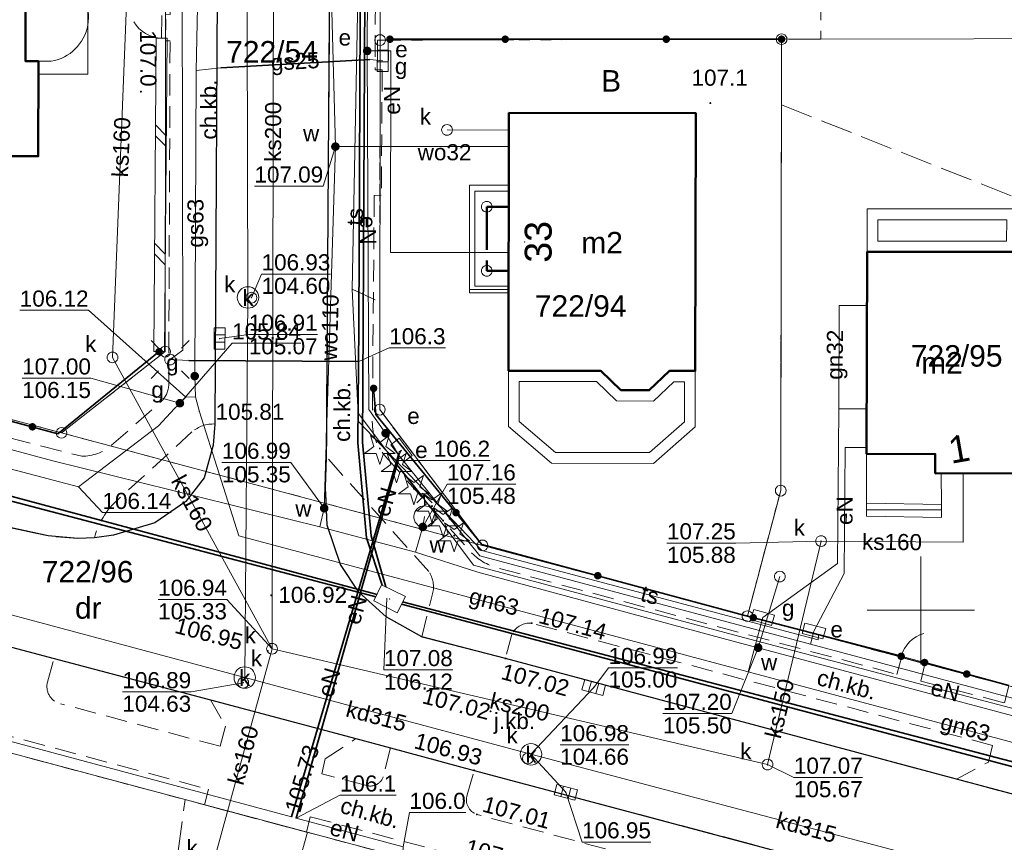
# Model space of a CAD drawing. Extents: x 6447898 to 6448503, y 5806748 to 5807122.
# Tile 43 of 50: x 6448358 to 6448404, y 5806939 to 5806977. Entities that reach past the tile are written whole.
import ezdxf
from ezdxf.enums import TextEntityAlignment as Align

# ---------------------------------------------------------------- set-up
doc = ezdxf.new("R2010")
doc.units = 0
doc.header["$PDSIZE"] = 0.75
for name, pattern in [('PRZER1-1', [2, 1, -1]), ('PRZER2-1', [3, 2, -1]), ('PRZER3-1', [4, 3, -1]), ('PRZER4-1', [5, 4, -1])]:
    doc.linetypes.add(name, pattern=pattern)
doc.layers.get('0').update_dxf_attribs({"linetype": 'CONTINUOUS', "lineweight": 13})
for name, color, linetype, lineweight in [('GEPADR', 7, 'CONTINUOUS', 18), ('GEPADR_O', 7, 'CONTINUOUS', 18), ('GEPIPP', 7, 'CONTINUOUS', 18), ('GEPPGD', 7, 'CONTINUOUS', 18), ('GESBTO', 7, 'CONTINUOUS', 18), ('GESBZN', 7, 'PRZER4-1', 50), ('GESBZO', 1, 'CONTINUOUS', 50), ('GESBZO_O', 1, 'CONTINUOUS', 50), ('GESDZI', 7, 'CONTINUOUS', 18), ('GESDZI_O', 7, 'CONTINUOUS', 18), ('GESKKL', 3, 'PRZER3-1', 18), ('GESSCH', 7, 'CONTINUOUS', 18), ('GESUZY', 3, 'PRZER1-1', 18), ('GESUZY_O', 3, 'PRZER1-1', 18), ('GSLDSO', 7, 'CONTINUOUS', 18), ('GSLINN', 7, 'CONTINUOUS', 18), ('GSLKFU', 7, 'CONTINUOUS', 18), ('GSLKOG', 7, 'CONTINUOUS', 35), ('GSLKRW', 7, 'CONTINUOUS', 25), ('GSPRDI', 7, 'CONTINUOUS', 18), ('GSPWPN', 42, 'CONTINUOUS', 13), ('GSPWPN_O', 42, 'CONTINUOUS', 13), ('GSPWPS', 7, 'CONTINUOUS', 13), ('GSPWPS_O', 7, 'CONTINUOUS', 13), ('GSSKOA', 7, 'PRZER3-1', 18), ('GSSKOA_O', 7, 'PRZER3-1', 18), ('GSSKOD', 7, 'PRZER2-1', 18), ('GSSKOD_O', 7, 'PRZER2-1', 18), ('GULEPR', 240, 'CONTINUOUS', 18), ('GULEPR_O', 240, 'CONTINUOUS', 18), ('GULGPR', 2, 'CONTINUOUS', 18), ('GULGPR_O', 2, 'CONTINUOUS', 18), ('GULKPR', 32, 'CONTINUOUS', 18), ('GULKPR_O', 32, 'CONTINUOUS', 18), ('GULLOB', 7, 'CONTINUOUS', 35), ('GULTPR', 30, 'CONTINUOUS', 18), ('GULTPR_O', 30, 'CONTINUOUS', 18), ('GULWPR', 5, 'CONTINUOUS', 18), ('GULWPR_O', 5, 'CONTINUOUS', 18), ('GUPELA', 7, 'CONTINUOUS', 18), ('GUPESE', 240, 'CONTINUOUS', 18), ('GUPESE_O', 240, 'CONTINUOUS', 18), ('GUPEUT', 240, 'CONTINUOUS', 18), ('GUPEUT_O', 240, 'CONTINUOUS', 18), ('GUPGSG', 2, 'CONTINUOUS', 18), ('GUPGSG_O', 2, 'CONTINUOUS', 18), ('GUPGZA', 2, 'CONTINUOUS', 18), ('GUPGZA_O', 2, 'CONTINUOUS', 18), ('GUPIKP', 7, 'CONTINUOUS', 18), ('GUPIWZ', 7, 'CONTINUOUS', 18), ('GUPIWZ_O', 7, 'CONTINUOUS', 18), ('GUPKKS', 32, 'CONTINUOUS', 18), ('GUPKSD', 32, 'CONTINUOUS', 18), ('GUPKSD_O', 32, 'CONTINUOUS', 18), ('GUPPRZ', 7, 'CONTINUOUS', 18), ('GUPPRZ_O', 7, 'CONTINUOUS', 18), ('GUPWDT', 5, 'CONTINUOUS', 18), ('GUPWZA', 5, 'CONTINUOUS', 18), ('GUPWZA_O', 5, 'CONTINUOUS', 18), ('GUSIKP', 7, 'CONTINUOUS', 18), ('GUSKSD', 32, 'CONTINUOUS', 18), ('GUSKSD_O', 32, 'CONTINUOUS', 18)]:
    doc.layers.add(name, color=color, linetype=linetype, lineweight=lineweight)
doc.styles.add('GEO-INFO', font='arial.ttf')

# ---------------------------------------------------------------- blocks, each defined once
blk = doc.blocks.new('SUUS05')
at = {"color": 0}
blk.add_lwpolyline([(0.5, -0.25), (-0.5, -0.25), (-0.5, 0.25), (0.5, 0.25)], close=True, dxfattribs=at)
for points in [[(-0.175, -0.25), (-0.175, 0.25)], [(0.175, -0.25), (0.175, 0.25)]]:
    blk.add_lwpolyline(points, dxfattribs=at)
blk = doc.blocks.new('OKRAG_PELNY')
at = {"color": 0}
blk.add_lwpolyline([(0, 0.5), (0.12941, 0.482963), (0.25, 0.433013), (0.353553, 0.353553), (0.433013, 0.25), (0.482963, 0.12941), (0.5, 0), (0.482963, -0.12941), (0.433013, -0.25), (0.353553, -0.353553), (0.25, -0.433013), (0.12941, -0.482963), (0, -0.5), (-0.12941, -0.482963), (-0.25, -0.433013), (-0.353553, -0.353553), (-0.433013, -0.25), (-0.482963, -0.12941), (-0.5, 0), (-0.482963, 0.12941), (-0.433013, 0.25), (-0.353553, 0.353553), (-0.25, 0.433013), (-0.12941, 0.482963)], close=True, dxfattribs=at)
blk = doc.blocks.new('POINT')
at = {"color": 0}
blk.add_point((0, 0), dxfattribs=at)
blk = doc.blocks.new('KOLO')
blk.add_hatch(color=0).paths.add_polyline_path([(-0.5, 0), (-0.482963, -0.12941), (-0.433013, -0.25), (-0.353553, -0.353553), (-0.25, -0.433013), (-0.12941, -0.482963), (0, -0.5), (0.12941, -0.482963), (0.25, -0.433013), (0.353553, -0.353553), (0.433013, -0.25), (0.482963, -0.12941), (0.5, 0), (0.482963, 0.12941), (0.433013, 0.25), (0.353553, 0.353553), (0.25, 0.433013), (0.12941, 0.482963), (0, 0.5), (-0.12941, 0.482963), (-0.25, 0.433013), (-0.353553, 0.353553), (-0.433013, 0.25), (-0.482963, 0.12941)])
blk = doc.blocks.new('SZAFA1')
at = {"color": 0}
blk.add_lwpolyline([(-1, -0.5), (-1, 0.5), (1, 0.5), (1, -0.5)], close=True, dxfattribs=at)
blk = doc.blocks.new('SUUS02')
at = {"color": 0}
for points in [[(-0.707107, 1.292893), (0, 2), (0.707107, 1.292893)], [(0, 1), (0, 2)]]:
    blk.add_lwpolyline(points, dxfattribs=at)
blk.add_lwpolyline([(0, 1), (0.173648, 0.984808), (0.34202, 0.939693), (0.5, 0.866025), (0.642788, 0.766044), (0.766044, 0.642788), (0.866025, 0.5), (0.939693, 0.34202), (0.984808, 0.173648), (1, 0), (0.984808, -0.173648), (0.939693, -0.34202), (0.866025, -0.5), (0.75575, -0.654861), (0.618159, -0.786053), (0.458227, -0.888835), (0.281733, -0.959493), (0.095056, -0.995472), (-0.095056, -0.995472), (-0.281733, -0.959493), (-0.458227, -0.888835), (-0.618159, -0.786053), (-0.75575, -0.654861), (-0.866025, -0.5), (-0.945001, -0.327068), (-0.989821, -0.142315), (-0.998867, 0.047582), (-0.971812, 0.235759), (-0.909632, 0.415415), (-0.814576, 0.580057), (-0.690079, 0.723734), (-0.540641, 0.841254), (-0.371662, 0.928368), (-0.189251, 0.981929)], close=True, dxfattribs=at)
blk = doc.blocks.new('SUEO')
blk.add_hatch(color=0).paths.add_polyline_path([(-0.002174, 0.089974), (0.023762, 0.086807), (0.042561, 0.0793), (0.060131, 0.066965), (0.076266, 0.047786), (0.086234, 0.025762), (0.089972, 0.002226), (0.088646, -0.015553), (0.081114, -0.038994), (0.066834, -0.060276), (0.049699, -0.075033), (0.027576, -0.085671), (0.004027, -0.08991), (-0.019639, -0.087831), (-0.040932, -0.080154), (-0.059082, -0.067892), (-0.073734, -0.051607), (-0.08374, -0.032979), (-0.089221, -0.011817), (-0.089063, 0.012951), (-0.082571, 0.035806), (-0.069528, 0.057148), (-0.048957, 0.075519), (-0.026898, 0.085887)])
at = {"color": 0}
for points in [[(-1.767767, 1.767767), (-1.06066, 1.06066)], [(1.767767, 1.767767), (1.06066, 1.06066)], [(-1.767767, -1.767767), (-1.06066, -1.06066)], [(1.767767, -1.767767), (1.06066, -1.06066)]]:
    blk.add_lwpolyline(points, dxfattribs=at)
blk = doc.blocks.new('KTOK04')
at = {"color": 0}
blk.add_lwpolyline([(0, 0), (-0.01711, -0.261052), (-0.068148, -0.517638), (-0.152241, -0.765367), (-0.267949, -1), (-0.413293, -1.217523), (-0.585786, -1.414214), (-0.782477, -1.586707), (-1, -1.732051)], dxfattribs=at)
blk = doc.blocks.new('PION_C')
at = {"color": 0}
blk.add_lwpolyline([(0, 0.5), (0, -0.5)], dxfattribs=at)
blk = doc.blocks.new('ODTN_1')
at = {"color": 0}
for points in [[(-1, -0.5), (0, 0.5)], [(0, -0.5), (1, 0.5)]]:
    blk.add_lwpolyline(points, dxfattribs=at)
blk = doc.blocks.new('SPDIP')
blk.add_hatch(color=0).paths.add_polyline_path([(0, -0.09), (0.027812, -0.085595), (0.052901, -0.072812), (0.072812, -0.052901), (0.085595, -0.027812), (0.09, 0), (0.085595, 0.027812), (0.072812, 0.052901), (0.052901, 0.072812), (0.027812, 0.085595), (0, 0.09), (-0.027812, 0.085595), (-0.052901, 0.072812), (-0.072812, 0.052901), (-0.085595, 0.027812), (-0.09, 0), (-0.085595, -0.027812), (-0.072812, -0.052901), (-0.052901, -0.072812), (-0.027812, -0.085595)])
at = {"color": 0}
blk.add_lwpolyline([(0.544942, 0.177062), (1.426676, -0.463555), (0.336792, -0.463555), (0, -1.500096), (-0.336792, -0.463555), (-1.426676, -0.463555), (-0.544942, 0.177062), (-0.881734, 1.213603), (0, 0.572986), (0.881734, 1.213603)], close=True, dxfattribs=at)
blk = doc.blocks.new('EPPGS')
at = {"color": 0}
blk.add_lwpolyline([(0, 0.5), (0.154508, 0.475528), (0.293893, 0.404508), (0.404508, 0.293893), (0.475528, 0.154508), (0.5, 0), (0.475528, -0.154508), (0.404508, -0.293893), (0.293893, -0.404508), (0.154508, -0.475528), (0, -0.5), (-0.154508, -0.475528), (-0.293893, -0.404508), (-0.404508, -0.293893), (-0.475528, -0.154508), (-0.5, 0), (-0.475528, 0.154508), (-0.404508, 0.293893), (-0.293893, 0.404508), (-0.154508, 0.475528)], close=True, dxfattribs=at)

msp = doc.modelspace()

# ---------------------------------------------------------------- linework, layer by layer
at = {"elevation": 100, "flags": 128}
for points in [[(6448400, 5806947.5), (6448400, 5806952.5)], [(6448397.5, 5806950), (6448402.5, 5806950)]]:
    msp.add_lwpolyline(points, dxfattribs=at)
at = {"layer": 'GESBTO', "elevation": 10.18}
for points in [[(6448397.5, 5806966.68), (6448397.5, 5806968.68), (6448404.51, 5806968.68), (6448404.5, 5806966.68)], [(6448398, 5806967.18), (6448398, 5806968.18), (6448404.007, 5806968.18), (6448404.002, 5806967.18)], [(6448380.8, 5806958.55), (6448380.8, 5806961.15), (6448385.1, 5806961.15), (6448386.04, 5806960.25), (6448387.36, 5806960.24), (6448388.3, 5806961.14), (6448389.5, 5806961.14), (6448389.5, 5806958.54), (6448387.55, 5806956.84), (6448382.8, 5806956.85)], [(6448381.3, 5806958.781), (6448381.3, 5806960.65), (6448384.899, 5806960.65), (6448385.838, 5806959.752), (6448387.559, 5806959.738), (6448388.501, 5806960.64), (6448389, 5806960.64), (6448389, 5806958.767), (6448387.363, 5806957.34), (6448382.984, 5806957.35)]]:
    msp.add_lwpolyline(points, close=True, dxfattribs=at)
at = {"layer": 'GESBZN', "ltscale": 0.5, "elevation": 10.18}
msp.add_lwpolyline([(6448380.81, 5806968.78), (6448379.79, 5806968.78), (6448379.79, 5806965.8), (6448380.81, 5806965.8)], dxfattribs=at)
at = {"layer": 'GESBZO', "elevation": 10.18}
for points in [[(6448358.91, 5806978.95), (6448358.92, 5806983.35), (6448348.92, 5806983.36), (6448348.91, 5806976.76), (6448349.71, 5806976.76), (6448349.7, 5806971.14), (6448352.15, 5806971.14), (6448353.13, 5806970.13), (6448354.5, 5806970.13), (6448355.6, 5806971.13), (6448358.9, 5806971.13), (6448358.91, 5806975.55), (6448358.31, 5806975.55), (6448358.31, 5806978.95)], [(6448380.8, 5806961.15), (6448380.82, 5806973.15), (6448389.52, 5806973.14), (6448389.5, 5806961.14), (6448388.3, 5806961.14), (6448387.36, 5806960.24), (6448386.04, 5806960.25), (6448385.1, 5806961.15)], [(6448400.67, 5806956.37), (6448400.68, 5806957.27), (6448397.48, 5806957.28), (6448397.5, 5806966.68), (6448404.5, 5806966.68), (6448404.47, 5806956.38)]]:
    msp.add_lwpolyline(points, close=True, dxfattribs=at)
at = {"layer": 'GESDZI', "elevation": 10.22}
for points in [[(6448374.849, 5806995.285), (6448374.824, 5806976.538), (6448374.804, 5806959.339), (6448379.593, 5806953.02), (6448359.985, 5806958.259), (6448364.815, 5806962.039), (6448364.844, 5806987.337), (6448364.862, 5806997.389)], [(6448374.824, 5806976.538), (6448374.849, 5806995.285)], [(6448411.435, 5806987.577), (6448411.431, 5806984.607), (6448411.421, 5806976.608), (6448393.52, 5806976.58), (6448374.824, 5806976.538)]]:
    msp.add_lwpolyline(points, dxfattribs=at)
for points in [[(6448332.847, 5806987.377), (6448364.844, 5806987.337), (6448364.815, 5806962.039), (6448359.985, 5806958.259), (6448332.817, 5806965.509)], [(6448332.817, 5806965.509), (6448359.985, 5806958.259), (6448379.593, 5806953.02), (6448391.93, 5806949.73), (6448411.381, 5806944.54), (6448442.539, 5806936.231), (6448447.376, 5806939.938), (6448447.396, 5806911.94), (6448440.63, 5806921.2), (6448424.701, 5806925.452), (6448391.569, 5806934.296), (6448381.911, 5806936.874), (6448375.149, 5806938.679), (6448326.848, 5806951.572), (6448295.739, 5806959.876), (6448290.74, 5806961.21), (6448290.765, 5806976.733), (6448305.664, 5806972.762)], [(6448379.593, 5806953.02), (6448374.804, 5806959.339), (6448374.824, 5806976.538), (6448393.52, 5806976.58), (6448393.48, 5806955.57), (6448391.93, 5806949.73)], [(6448411.381, 5806944.54), (6448391.93, 5806949.73), (6448393.48, 5806955.57), (6448393.52, 5806976.58), (6448411.421, 5806976.608), (6448411.401, 5806962.609)], [(6448326.848, 5806951.572), (6448305.35, 5806859.4), (6448320.052, 5806856.423), (6448375.149, 5806938.679)]]:
    msp.add_lwpolyline(points, close=True, dxfattribs=at)
at = {"layer": 'GESKKL', "ltscale": 0.5}
for p, q in [((6448395.35, 5806990.966, 10.06), (6448395.346, 5806976.583, 10.06)), ((6448393.52, 5806976.58, 10.06), (6448393.514, 5806973.52, 10.06)), ((6448395.346, 5806976.583, 10.06), (6448393.52, 5806976.58, 10.06)), ((6448393.514, 5806973.52, 10.06), (6448411.406, 5806966.457, 10.06))]:
    msp.add_line(p, q, dxfattribs=at)
at = {"layer": 'GESSCH', "elevation": 10.18}
msp.add_lwpolyline([(6448358.91, 5806979.41), (6448360.21, 5806979.41, -0.699046), (6448359.51, 5806975.55), (6448358.91, 5806975.55), (6448358.31, 5806975.55), (6448358.31, 5806978.95), (6448358.91, 5806978.95)], format="xyb", close=True, dxfattribs=at)
for points in [[(6448380.81, 5806964.78), (6448378.99, 5806964.78), (6448378.99, 5806969.79), (6448380.81, 5806969.79), (6448380.81, 5806969.5), (6448379.24, 5806969.5), (6448379.24, 5806965.09), (6448380.81, 5806965.09)], [(6448400.97, 5806954.32), (6448400.97, 5806954.92), (6448397.48, 5806954.98), (6448397.48, 5806954.38)]]:
    msp.add_lwpolyline(points, close=True, dxfattribs=at)
at = {"layer": 'GESSCH', "elevation": 10.18, "flags": 128}
for points in [[(6448378.99, 5806964.935), (6448380.81, 5806964.935)], [(6448400.97, 5806954.68), (6448397.48, 5806954.68)]]:
    msp.add_lwpolyline(points, dxfattribs=at)
at = {"layer": 'GESUZY', "ltscale": 0.5}
for p, q in [((6448395.35, 5806990.966, 10.08), (6448395.346, 5806976.583, 10.08)), ((6448364.844, 5806987.337, 10.08), (6448364.815, 5806962.039, 10.08)), ((6448393.52, 5806976.58, 10.08), (6448393.514, 5806973.52, 10.08)), ((6448395.346, 5806976.583, 10.08), (6448393.52, 5806976.58, 10.08)), ((6448393.514, 5806973.52, 10.08), (6448393.48, 5806955.57, 10.08)), ((6448359.985, 5806958.259, 10.08), (6448332.817, 5806965.509, 10.08)), ((6448364.815, 5806962.039, 10.08), (6448359.985, 5806958.259, 10.08)), ((6448393.48, 5806955.57, 10.08), (6448391.93, 5806949.73, 10.08)), ((6448391.93, 5806949.73, 10.08), (6448411.381, 5806944.54, 10.08))]:
    msp.add_line(p, q, dxfattribs=at)
at = {"layer": 'GESUZY', "ltscale": 0.5, "elevation": 10.08}
for points in [[(6448364.862, 5806997.389), (6448364.844, 5806987.337), (6448364.815, 5806962.039), (6448359.985, 5806958.259), (6448379.593, 5806953.02), (6448374.804, 5806959.339), (6448374.824, 5806976.538), (6448374.83, 5806980.882), (6448374.849, 5806995.285)], [(6448395.35, 5806990.966), (6448395.346, 5806976.583), (6448393.52, 5806976.58), (6448385.791, 5806976.563), (6448374.824, 5806976.538), (6448374.83, 5806980.882)]]:
    msp.add_lwpolyline(points, dxfattribs=at)
for points in [[(6448332.817, 5806965.509), (6448359.985, 5806958.259), (6448379.593, 5806953.02), (6448391.93, 5806949.73), (6448411.381, 5806944.54), (6448442.539, 5806936.231), (6448447.376, 5806939.938), (6448447.396, 5806911.94), (6448440.63, 5806921.2), (6448424.701, 5806925.452), (6448391.569, 5806934.296), (6448381.911, 5806936.874), (6448375.149, 5806938.679), (6448326.848, 5806951.572), (6448295.739, 5806959.876), (6448290.74, 5806961.21), (6448290.765, 5806976.733), (6448305.664, 5806972.762)], [(6448385.791, 5806976.563), (6448374.824, 5806976.538), (6448374.804, 5806959.339), (6448379.593, 5806953.02), (6448391.93, 5806949.73), (6448393.48, 5806955.57), (6448393.514, 5806973.52), (6448393.52, 5806976.58)], [(6448326.848, 5806951.572), (6448375.149, 5806938.679), (6448320.052, 5806856.423), (6448305.35, 5806859.4)]]:
    msp.add_lwpolyline(points, close=True, dxfattribs=at)
at = {"layer": 'GSLDSO', "elevation": 10.18}
for points in [[(6448364.28, 5806962.042), (6448364.4, 5806976.632)], [(6448364.78, 5806962.038), (6448364.9, 5806976.628)]]:
    msp.add_lwpolyline(points, dxfattribs=at)
at = {"layer": 'GSLINN', "elevation": 10.3}
for points in [[(6448397.48, 5806954.98), (6448397.48, 5806957.28)], [(6448400.67, 5806956.37), (6448400.96, 5806956.37), (6448400.97, 5806954.92)]]:
    msp.add_lwpolyline(points, dxfattribs=at)
at = {"layer": 'GSLKFU', "elevation": 10.18}
for points in [[(6448364.66, 5806977.68), (6448364.65, 5806976.63)], [(6448400.18, 5806947.57), (6448399.09, 5806947.86)]]:
    msp.add_lwpolyline(points, dxfattribs=at)
at = {"layer": 'GSLKOG', "elevation": 10.18}
for points in [[(6448375.28, 5806976.58), (6448393.52, 5806976.58)], [(6448315.36, 5806970.13), (6448332.85, 5806965.47), (6448359.82, 5806958.22), (6448364.53, 5806962.04)], [(6448399.09, 5806947.86), (6448391.81, 5806949.76), (6448379.56, 5806953.07), (6448374.62, 5806959.12), (6448374.52, 5806960.33)], [(6448404.11, 5806946.5), (6448400.18, 5806947.57)]]:
    msp.add_lwpolyline(points, dxfattribs=at)
at = {"layer": 'GSLKRW', "elevation": 10.18}
for points in [[(6448367.26, 5806996.884), (6448367.27, 5806984.46), (6448367.13, 5806958.67), (6448367.05, 5806957.68), (6448366.63, 5806956.17), (6448365.77, 5806955.06), (6448364.33, 5806954.07), (6448362.4, 5806953.5), (6448361.52, 5806953.38), (6448360.74, 5806953.34), (6448359.36, 5806953.46), (6448357.22, 5806953.93)], [(6448440.16, 5806931.91), (6448418.02, 5806937.77), (6448412.04, 5806939.4), (6448407.96, 5806940.46), (6448401.66, 5806942.14), (6448380.66, 5806947.76), (6448376.76, 5806948.76), (6448375.1, 5806949.7), (6448373.83, 5806950.85), (6448372.98, 5806952.13), (6448372.36, 5806953.96), (6448372.28, 5806955.71), (6448372.33, 5806957.13), (6448372.51, 5806984.37), (6448372.483, 5806995.784)], [(6448355.72, 5806948.8), (6448359.64, 5806947.76), (6448366.92, 5806945.83), (6448373.7, 5806944.03), (6448375.3, 5806943.6), (6448379.2, 5806942.55), (6448410.52, 5806934.22), (6448426, 5806930.03), (6448432.58, 5806928.31), (6448438.84, 5806926.67)]]:
    msp.add_lwpolyline(points, dxfattribs=at)
at = {"layer": 'GSSKOA', "ltscale": 0.5, "elevation": 10.18}
for points in [[(6448367.26, 5806996.884), (6448367.27, 5806984.46), (6448367.13, 5806958.67), (6448367.05, 5806957.68), (6448366.63, 5806956.17), (6448365.77, 5806955.06), (6448364.33, 5806954.07), (6448362.4, 5806953.5), (6448361.52, 5806953.38), (6448360.74, 5806953.34), (6448359.36, 5806953.46), (6448357.22, 5806953.93)], [(6448440.16, 5806931.91), (6448418.02, 5806937.77), (6448412.04, 5806939.4), (6448407.96, 5806940.46), (6448401.66, 5806942.14), (6448380.66, 5806947.76), (6448376.76, 5806948.76), (6448375.1, 5806949.7), (6448373.83, 5806950.85), (6448372.98, 5806952.13), (6448372.36, 5806953.96), (6448372.28, 5806955.71), (6448372.33, 5806957.13), (6448372.51, 5806984.37), (6448372.483, 5806995.784)], [(6448355.72, 5806948.8), (6448359.64, 5806947.76), (6448366.92, 5806945.83), (6448373.7, 5806944.03), (6448375.3, 5806943.6), (6448379.2, 5806942.55), (6448410.52, 5806934.22), (6448426, 5806930.03), (6448432.58, 5806928.31), (6448438.84, 5806926.67)]]:
    msp.add_lwpolyline(points, dxfattribs=at)
msp.add_lwpolyline([(6448312.94, 5806857.86), (6448317.22, 5806861.48), (6448333.45, 5806886.07), (6448326.09, 5806887.95), (6448327.14, 5806892.75), (6448336.56, 5806890.81), (6448349.83, 5806910.02), (6448349.01, 5806911.46), (6448337.504, 5806914.269), (6448338.87, 5806920.21), (6448352.35, 5806916.75), (6448354.45, 5806917.11), (6448363.09, 5806930.05), (6448361.69, 5806932.44), (6448363.25, 5806937.27), (6448365.41, 5806938.68), (6448365.74, 5806941.19), (6448371.44, 5806939.67), (6448368.34, 5806928.54), (6448320.052, 5806856.423)], close=True, dxfattribs=at)
at = {"layer": 'GSSKOD', "ltscale": 0.5, "elevation": 10.18}
for points in [[(6448298.02, 5806983.18), (6448300.18, 5806983.24, 0.019841), (6448300.75, 5806979.18, 0.06069), (6448301.78, 5806976.11, 0.071956), (6448303.64, 5806973.42, 0.132593), (6448305.51, 5806971.83), (6448312.05, 5806970.12), (6448336.68, 5806963.58), (6448357.56, 5806958.03), (6448360.93, 5806957.17, 0.178509), (6448362.32, 5806957.68), (6448364.61, 5806959.7, 0.192008), (6448364.98, 5806960.46), (6448365.04, 5806976.51), (6448364.83, 5806976.51), (6448364.84, 5806977.74), (6448365.04, 5806977.73), (6448365.09, 5806984.44), (6448365.09, 5806987.39), (6448364.84, 5806987.4), (6448364.88, 5806995.43), (6448365.1, 5806995.46), (6448365.103, 5806997.338)], [(6448367.26, 5806996.884), (6448367.27, 5806984.46), (6448367.13, 5806958.67, 0.192582), (6448366.06, 5806958.3), (6448362.41, 5806954.96, 0.130604), (6448361.52, 5806953.38), (6448360.74, 5806953.34), (6448359.36, 5806953.46), (6448357.22, 5806953.93)], [(6448440.3, 5806933.86), (6448417.46, 5806939.92), (6448417.28, 5806939.17), (6448418.02, 5806937.77), (6448412.04, 5806939.4), (6448413.38, 5806940.24), (6448413.58, 5806940.98), (6448407.37, 5806942.58), (6448407.19, 5806941.85), (6448407.96, 5806940.46), (6448401.66, 5806942.14), (6448403.15, 5806942.94), (6448403.35, 5806943.71), (6448381.88, 5806949.4, 0.299322), (6448380.98, 5806948.93), (6448380.66, 5806947.76), (6448376.76, 5806948.76), (6448377.27, 5806950.77, 0.208675), (6448377.09, 5806951.81), (6448372.33, 5806957.13), (6448372.51, 5806984.37), (6448372.483, 5806995.784)], [(6448374.639, 5806995.329), (6448374.63, 5806984.26), (6448374.59, 5806975.15), (6448374.92, 5806975.15), (6448374.88, 5806969.32), (6448374.55, 5806969.31), (6448374.46, 5806958.77, 0.191348), (6448375.09, 5806957.15), (6448379.1, 5806952.66, 0.138197), (6448380.38, 5806951.95), (6448398.89, 5806947.02), (6448399.1, 5806947.81), (6448400.19, 5806947.5), (6448400, 5806946.71), (6448403.91, 5806945.69), (6448404.1, 5806946.48), (6448408.11, 5806945.43), (6448407.9, 5806944.6), (6448414.13, 5806942.97), (6448414.35, 5806943.79), (6448418.22, 5806942.73), (6448417.99, 5806941.92), (6448440.83, 5806935.92)], [(6448437.94, 5806924.93), (6448431.16, 5806926.66), (6448431.43, 5806927.61), (6448432.58, 5806928.31), (6448426, 5806930.03), (6448426.69, 5806928.87), (6448426.43, 5806927.89), (6448409.96, 5806932.3), (6448379.33, 5806940.5, -0.409678), (6448378.88, 5806941.41), (6448379.2, 5806942.55), (6448375.3, 5806943.6), (6448374.97, 5806942.26, -0.424941), (6448374.15, 5806941.86), (6448372.11, 5806942.39), (6448372.27, 5806943.08), (6448373.7, 5806944.03), (6448366.92, 5806945.83), (6448367.62, 5806944.61), (6448367.38, 5806943.67), (6448359.94, 5806945.65, -0.416513), (6448359.33, 5806946.65), (6448359.64, 5806947.76), (6448355.72, 5806948.8)]]:
    msp.add_lwpolyline(points, format="xyb", dxfattribs=at)
msp.add_lwpolyline([(6448353.89, 5806945.13), (6448366.83, 5806941.67), (6448366.64, 5806940.94), (6448371.39, 5806939.67), (6448371.57, 5806940.39), (6448378.28, 5806938.62), (6448409.42, 5806930.31), (6448425.9, 5806925.92), (6448425.7, 5806925.11), (6448430.44, 5806923.87), (6448430.64, 5806924.69), (6448437.4, 5806922.84)], dxfattribs=at)
at = {"layer": 'GULEPR', "elevation": 10.14}
for points in [[(6448365.04, 5806961.67), (6448365.64, 5806962.1), (6448365.568, 5806997.24)], [(6448374.321, 5806995.396), (6448374.29, 5806987.387), (6448374.222, 5806976.035), (6448374.304, 5806959.34), (6448375.08, 5806958.24)], [(6448374.222, 5806976.035), (6448374.822, 5806976.034), (6448374.952, 5806976.032)], [(6448374.952, 5806976.032), (6448375.32, 5806976.04), (6448375.31, 5806966.66), (6448380.81, 5806966.65)], [(6448365.04, 5806961.67), (6448365.92, 5806961.63), (6448373.83, 5806961.58), (6448373.8, 5806959.17), (6448375.65, 5806956.73), (6448376.85, 5806955.22), (6448379.17, 5806952.1), (6448391.75, 5806948.74), (6448410.54, 5806943.79), (6448410.84, 5806943.99)], [(6448375.68, 5806957.23), (6448375.08, 5806958.24)], [(6448375.84, 5806938.37), (6448375.87, 5806938.48), (6448375.9, 5806938.99), (6448370.91, 5806940.33), (6448375.66, 5806956.98), (6448375.71, 5806957.25), (6448375.8, 5806957.42), (6448375.82, 5806957.46)], [(6448375.68, 5806957.23), (6448375.71, 5806957.38), (6448375.82, 5806957.46)], [(6448397.48, 5806957.58), (6448396.48, 5806957.57), (6448396.44, 5806951.71), (6448395.027, 5806949.036)], [(6448375.68, 5806957.23), (6448370.69, 5806940.39), (6448348.78, 5806946.27), (6448326.25, 5806952.23), (6448326.09, 5806951.77), (6448326.04, 5806951.66)], [(6448375.68, 5806957.23), (6448379.465, 5806952.537), (6448394.86, 5806948.43), (6448411.252, 5806944.057), (6448442.41, 5806935.748), (6448447.876, 5806939.937)], [(6448394.86, 5806948.43), (6448394.99, 5806948.91), (6448395.027, 5806949.036)]]:
    msp.add_lwpolyline(points, dxfattribs=at)
at = {"layer": 'GULGPR', "elevation": 10.14}
for points in [[(6448366.414, 5806959.239), (6448366.23, 5806959.94), (6448366.19, 5806960.9), (6448366.25, 5806975.13), (6448366.496, 5806986.236), (6448366.529, 5806997.038)], [(6448358.91, 5806974.95), (6448361.21, 5806974.95), (6448361.22, 5806985.74), (6448364.713, 5806986.237)], [(6448366.25, 5806975.13), (6448367.4, 5806975.25), (6448374.35, 5806975.64), (6448374.95, 5806975.58)], [(6448366.23, 5806959.94), (6448365.78, 5806959.92), (6448365.58, 5806959.72), (6448365.5, 5806959.64), (6448365.42, 5806959.55), (6448365.25, 5806959.4), (6448364.51, 5806958.59), (6448360.78, 5806955.75), (6448348.92, 5806958.86), (6448337.94, 5806961.65), (6448328.22, 5806964.13), (6448327.98, 5806964.19), (6448327.36, 5806964.33), (6448325.81, 5806964.56)], [(6448392.642, 5806949.666), (6448396.12, 5806952.18), (6448396.19, 5806959.38), (6448396.2, 5806964.18), (6448397.5, 5806964.18)], [(6448391.96, 5806947.13), (6448368.25, 5806953.46), (6448366.414, 5806959.239)], [(6448396.19, 5806959.38), (6448397.49, 5806959.38)], [(6448392.642, 5806949.666), (6448392.61, 5806949.55), (6448391.96, 5806947.13)], [(6448391.96, 5806947.13), (6448412.15, 5806941.75)]]:
    msp.add_lwpolyline(points, dxfattribs=at)
at = {"layer": 'GULKPR', "elevation": 10.14}
for points in [[(6448368.52, 5806946.87), (6448368.67, 5806964.56), (6448368.59, 5806996.604)], [(6448369.888, 5806996.33), (6448369.79, 5806948.21)], [(6448351.32, 5806983.36), (6448351.32, 5806984.16), (6448358.92, 5806984.83), (6448363.14, 5806981.34), (6448362.36, 5806961.77)], [(6448377.94, 5806972.36), (6448380.82, 5806972.35)], [(6448310.98, 5806962.3), (6448347.44, 5806952.52), (6448368.52, 5806946.87)], [(6448362.36, 5806961.77), (6448369.79, 5806948.21)], [(6448401.97, 5806956.37), (6448401.97, 5806953.17), (6448395.36, 5806953.22)], [(6448392.87, 5806942.82), (6448395.36, 5806953.22)], [(6448367.08, 5806938.32), (6448369.79, 5806948.21)], [(6448369.79, 5806948.21), (6448392.87, 5806942.82)], [(6448368.52, 5806946.87), (6448381.85, 5806943.3), (6448407.51, 5806936.52)], [(6448381.85, 5806943.3), (6448384.77, 5806946.41)], [(6448381.85, 5806943.3), (6448383.47, 5806941.53)]]:
    msp.add_lwpolyline(points, dxfattribs=at)
at = {"layer": 'GULLOB', "elevation": 10.12}
for points in [[(6448374.92, 5806951.17), (6448374.19, 5806953.37), (6448373.79, 5806957.8), (6448373.84, 5806963.23), (6448373.92, 5806984.86), (6448373.907, 5806995.484)], [(6448375.09, 5806951.09), (6448374.4, 5806953.46), (6448374, 5806957.82), (6448374.03, 5806963.27), (6448374.14, 5806984.87), (6448374.127, 5806995.437)], [(6448374.62, 5806950.62), (6448351.49, 5806956.7), (6448328.51, 5806962.92), (6448309.39, 5806967.98), (6448305.35, 5806970.35), (6448302.84, 5806972.68), (6448301.01, 5806975.08), (6448300.33, 5806976.33)], [(6448374.68, 5806950.74), (6448351.54, 5806956.94), (6448328.56, 5806963.12), (6448309.53, 5806968.33), (6448305.51, 5806970.52), (6448303, 5806972.78), (6448301.15, 5806975.17), (6448300.47, 5806976.34)], [(6448367.4, 5806975.25), (6448374.35, 5806975.64)], [(6448365.92, 5806961.63), (6448373.83, 5806961.58)], [(6448375.68, 5806957.23), (6448370.69, 5806940.39)], [(6448370.91, 5806940.33), (6448375.66, 5806956.98)], [(6448376.85, 5806955.22), (6448375.65, 5806956.73)], [(6448375.82, 5806950.28), (6448408.56, 5806941.59), (6448433.98, 5806934.57), (6448439.88, 5806932.82)], [(6448375.87, 5806950.39), (6448408.6, 5806941.82), (6448434.01, 5806934.83), (6448439.93, 5806933.03)]]:
    msp.add_lwpolyline(points, dxfattribs=at)
at = {"layer": 'GULTPR', "elevation": 10.14}
for points in [[(6448373.8, 5806979.35), (6448373.52, 5806964.95), (6448374.59, 5806964.45)], [(6448373.52, 5806964.95), (6448373.81, 5806958.78), (6448379.56, 5806952.79), (6448395.22, 5806948.62), (6448395.24, 5806948.85)]]:
    msp.add_lwpolyline(points, dxfattribs=at)
at = {"layer": 'GULWPR', "elevation": 10.14}
for points in [[(6448372.478, 5806995.785), (6448372.38, 5806985.34), (6448372.74, 5806971.58), (6448372.22, 5806954.75)], [(6448298.64, 5806972.9), (6448302.56, 5806972.42), (6448305.39, 5806971.52), (6448316.52, 5806968.54), (6448332.52, 5806964.25), (6448335.04, 5806963.57), (6448359.58, 5806956.95), (6448372.01, 5806953.89), (6448376.47, 5806952.71), (6448379.37, 5806951.78), (6448391.38, 5806948.54), (6448392.43, 5806948.26), (6448410.98, 5806943.31), (6448429.26, 5806938.33), (6448442.17, 5806934.93), (6448459.77, 5806930.65), (6448464.19, 5806929.34), (6448466.98, 5806928.36), (6448479.38, 5806924.96), (6448480.71, 5806924.63), (6448493.513, 5806921.321)], [(6448372.74, 5806971.58), (6448380.81, 5806971.58)], [(6448372.22, 5806954.75), (6448372.01, 5806953.89)], [(6448376.89, 5806954.36), (6448376.81, 5806953.88), (6448376.47, 5806952.71)], [(6448392.43, 5806948.26), (6448393.44, 5806951.57)]]:
    msp.add_lwpolyline(points, dxfattribs=at)
at = {"layer": 'GUPPRZ_O', "elevation": 10.8, "flags": 128}
for points in [[(6448368.97, 5806969.739), (6448372.173, 5806969.739), (6448372.74, 5806971.58)], [(6448372.507, 5806965.649), (6448369.303, 5806965.649), (6448368.83, 5806964.55)], [(6448369.303, 5806965.649), (6448372.507, 5806965.649)], [(6448358.041, 5806963.966), (6448361.244, 5806963.966), (6448365.78, 5806959.92)], [(6448371.912, 5806962.836), (6448368.709, 5806962.836), (6448367.35, 5806962.65)], [(6448368.709, 5806962.836), (6448371.912, 5806962.836)], [(6448371.133, 5806962.44), (6448367.93, 5806962.44), (6448365.58, 5806959.72)], [(6448377.868, 5806962.212), (6448375.248, 5806962.212), (6448373.83, 5806961.58)], [(6448358.152, 5806960.803), (6448361.355, 5806960.803), (6448365.5, 5806959.64)], [(6448358.152, 5806960.803), (6448361.355, 5806960.803)], [(6448367.459, 5806956.878), (6448370.663, 5806956.878), (6448372.22, 5806954.75)], [(6448367.459, 5806956.878), (6448370.663, 5806956.878)], [(6448379.943, 5806956.978), (6448377.322, 5806956.978), (6448375.66, 5806956.98)], [(6448365.096, 5806954.548), (6448361.893, 5806954.548), (6448360.78, 5806955.75)], [(6448381.143, 5806955.874), (6448377.939, 5806955.874), (6448376.81, 5806953.88)], [(6448377.939, 5806955.874), (6448381.143, 5806955.874)], [(6448388.182, 5806953.128), (6448391.385, 5806953.128), (6448395.36, 5806953.22)], [(6448388.182, 5806953.128), (6448391.385, 5806953.128)], [(6448364.485, 5806950.502), (6448367.688, 5806950.502), (6448369.79, 5806948.21)], [(6448364.485, 5806950.502), (6448367.688, 5806950.502)], [(6448378.207, 5806947.229), (6448375.004, 5806947.229), (6448375.141, 5806950.564)], [(6448387.996, 5806945.192), (6448391.199, 5806945.192), (6448392.43, 5806948.26)], [(6448375.004, 5806947.229), (6448378.207, 5806947.229)], [(6448388.667, 5806947.329), (6448385.464, 5806947.329), (6448384.77, 5806946.41)], [(6448385.464, 5806947.329), (6448388.667, 5806947.329)], [(6448362.821, 5806946.2), (6448366.024, 5806946.2), (6448368.45, 5806946.63)], [(6448362.821, 5806946.2), (6448366.024, 5806946.2)], [(6448387.996, 5806945.192), (6448391.199, 5806945.192)], [(6448383.208, 5806943.733), (6448386.411, 5806943.733)], [(6448397.296, 5806942.222), (6448394.093, 5806942.222), (6448392.87, 5806942.82)], [(6448394.093, 5806942.222), (6448397.296, 5806942.222)], [(6448375.572, 5806941.399), (6448372.952, 5806941.399), (6448370.91, 5806940.33)], [(6448387.435, 5806939.214), (6448384.232, 5806939.214), (6448383.47, 5806941.53)], [(6448378.811, 5806940.589), (6448376.19, 5806940.589), (6448375.9, 5806938.99)], [(6448384.232, 5806939.214), (6448387.435, 5806939.214)]]:
    msp.add_lwpolyline(points, dxfattribs=at)
at = {"layer": 'GUSIKP', "elevation": 10.14}
msp.add_lwpolyline([(6448374.89, 5806951.19), (6448374.53, 5806950.44), (6448375.62, 5806949.89), (6448376, 5806950.64)], close=True, dxfattribs=at)
at = {"layer": 'GUSKSD', "elevation": 10.14}
for points in [[(6448368.67, 5806964.06, -1), (6448368.67, 5806965.06, -1)], [(6448368.52, 5806946.37, -1), (6448368.52, 5806947.37, -1)], [(6448381.85, 5806942.8, -1), (6448381.85, 5806943.8, -1)]]:
    msp.add_lwpolyline(points, format="xyb", close=True, dxfattribs=at)

# ---------------------------------------------------------------- block references
at = {"layer": 'GEPADR'}
for p in [(6448381.56, 5806967.149, 10.28), (6448401.676, 5806958.133, 10.28)]:
    msp.add_blockref('POINT', p, dxfattribs=at)
at = {"layer": 'GEPIPP', "xscale": 0.5, "yscale": 0.5}
for p in [(6448379.79, 5806968.78, 10.2), (6448379.79, 5806965.8, 10.2)]:
    msp.add_blockref('OKRAG_PELNY', p, dxfattribs=at)
at = {"layer": 'GEPPGD', "xscale": 0.5, "yscale": 0.5}
for p in [(6448374.824, 5806976.538, 10.24), (6448393.52, 5806976.58, 10.24), (6448364.815, 5806962.039, 10.24), (6448374.804, 5806959.339, 10.24), (6448359.985, 5806958.259, 10.24), (6448393.48, 5806955.57, 10.24), (6448379.593, 5806953.02, 10.24), (6448391.93, 5806949.73, 10.24)]:
    msp.add_blockref('EPPGS', p, dxfattribs=at)
at = {"layer": 'GSLDSO', "xscale": 0.5, "yscale": 0.5, "rotation": 89.52876363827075}
for name, p in [('PION_C', (6448364.65, 5806976.63, 10.18)), ('ODTN_1', (6448364.613, 5806972.085, 10.18)), ('ODTN_1', (6448364.567, 5806966.585, 10.18)), ('PION_C', (6448364.53, 5806962.04, 10.18))]:
    msp.add_blockref(name, p, dxfattribs=at)
at = {"layer": 'GSLKFU', "xscale": 0.75, "yscale": 0.75}
for p, rotation in [((6448364.65, 5806976.63, 10.18), 269.4543424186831), ((6448399.09, 5806947.86, 10.18), 165.1013045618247)]:
    msp.add_blockref('KTOK04', p, dxfattribs=dict(at, rotation=rotation))
at = {"layer": 'GSLKOG', "xscale": 0.35, "yscale": 0.35}
for p in [(6448375.28, 5806976.58, 10.18), (6448380.65, 5806976.58, 10.18), (6448388.15, 5806976.58, 10.18), (6448393.52, 5806976.58, 10.18), (6448364.53, 5806962.04, 10.18), (6448374.52, 5806960.33, 10.18), (6448358.631, 5806958.54, 10.18), (6448378.355, 5806954.546, 10.18), (6448384.961, 5806951.611, 10.18), (6448392.202, 5806949.658, 10.18), (6448399.09, 5806947.86, 10.18), (6448400.18, 5806947.57, 10.18), (6448402.145, 5806947.035, 10.18)]:
    msp.add_blockref('KOLO', p, dxfattribs=at)
at = {"layer": 'GSPRDI', "xscale": 0.5, "yscale": 0.5}
for p in [(6448374.81, 5806957.53, 10.12), (6448375.59, 5806956.69, 10.12), (6448376.4, 5806955.66, 10.12), (6448377.24, 5806954.85, 10.12), (6448377.76, 5806954.17, 10.12), (6448378.27, 5806953.47, 10.12)]:
    msp.add_blockref('SPDIP', p, dxfattribs=at)
at = {"layer": 'GSPWPN', "xscale": 0.09, "yscale": 0.09}
for p in [(6448363.685, 5806974.138, 10.08), (6448390.203, 5806973.608, 10.08)]:
    msp.add_blockref('KOLO', p, dxfattribs=at)
at = {"layer": 'GSPWPS', "xscale": 0.09, "yscale": 0.09}
for p in [(6448369.75, 5806950.7, 10.08), (6448381.88, 5806949.4, 10.08), (6448369.59, 5806948.11, 10.08), (6448380.66, 5806947.76, 10.08), (6448379.97, 5806945.3, 10.08), (6448379.2, 5806942.55, 10.08), (6448379.33, 5806940.5, 10.08)]:
    msp.add_blockref('KOLO', p, dxfattribs=at)
at = {"layer": 'GUPELA', "xscale": 0.5, "yscale": 0.5}
for name, p in [('SUEO', (6448365.04, 5806961.67, 10.15)), ('OKRAG_PELNY', (6448365.04, 5806961.67, 10.16))]:
    msp.add_blockref(name, p, dxfattribs=at)
at = {"layer": 'GUPESE', "xscale": 0.5, "yscale": 0.5}
for p, rotation in [((6448374.952, 5806976.032, 10.16), 269.5950219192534), ((6448375.82, 5806957.46, 10.16), 307.1589279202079), ((6448395.027, 5806949.036, 10.16), 345.2919713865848)]:
    msp.add_blockref('SZAFA1', p, dxfattribs=dict(at, rotation=rotation))
at = {"layer": 'GUPEUT', "xscale": 0.4, "yscale": 0.4, "rotation": 269.7785764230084}
msp.add_blockref('KOLO', (6448374.222, 5806976.035, 10.16), dxfattribs=at)
at = {"layer": 'GUPEUT', "xscale": 0.4, "yscale": 0.4}
msp.add_blockref('KOLO', (6448375.08, 5806958.24, 10.16), dxfattribs=at)
at = {"layer": 'GUPGSG', "xscale": 0.5, "yscale": 0.5}
for p, rotation in [((6448374.95, 5806975.58, 10.16), 269.1462238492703), ((6448392.642, 5806949.666, 10.16), 343.8911542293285)]:
    msp.add_blockref('SZAFA1', p, dxfattribs=dict(at, rotation=rotation))
at = {"layer": 'GUPGZA', "xscale": 0.4, "yscale": 0.4}
for p in [(6448366.19, 5806960.9, 10.16), (6448365.5, 5806959.64, 10.16)]:
    msp.add_blockref('KOLO', p, dxfattribs=at)
at = {"layer": 'GUPIKP', "xscale": 0.5, "yscale": 0.5}
msp.add_blockref('OKRAG_PELNY', (6448393.44, 5806951.57, 10.16), dxfattribs=at)
at = {"layer": 'GUPIWZ', "xscale": 0.5, "yscale": 0.5}
for p in [(6448368.83, 5806964.55, 10.18), (6448368.45, 5806946.63, 10.18), (6448381.71, 5806943.11, 10.18)]:
    msp.add_blockref('OKRAG_PELNY', p, dxfattribs=at)
at = {"layer": 'GUPKKS'}
for p, rotation in [((6448367.35, 5806962.65, 10.16), 89.688979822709), ((6448384.77, 5806946.41, 10.16), 345.0176504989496), ((6448383.47, 5806941.53, 10.16), 345.1061629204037)]:
    msp.add_blockref('SUUS05', p, dxfattribs=dict(at, rotation=rotation))
at = {"layer": 'GUPKSD', "xscale": 0.5, "yscale": 0.5}
for p in [(6448377.94, 5806972.36, 10.16), (6448362.36, 5806961.77, 10.16), (6448395.36, 5806953.22, 10.16), (6448369.79, 5806948.21, 10.16), (6448392.87, 5806942.82, 10.16)]:
    msp.add_blockref('OKRAG_PELNY', p, dxfattribs=at)
at = {"layer": 'GUPPRZ'}
for p in [(6448372.75, 5806971.58, 10.16), (6448368.83, 5806964.55, 10.16), (6448367.35, 5806962.65, 10.16), (6448373.83, 5806961.58, 10.16), (6448365.5, 5806959.64, 10.16), (6448365.58, 5806959.72, 10.16), (6448365.78, 5806959.92, 10.16), (6448366.41, 5806959.24, 10.16), (6448375.66, 5806956.98, 10.16), (6448360.78, 5806955.75, 10.16), (6448372.22, 5806954.75, 10.16), (6448376.81, 5806953.88, 10.16), (6448395.36, 5806953.22, 10.16), (6448375.27, 5806950.53, 10.16), (6448369.77, 5806948.23, 10.16), (6448392.43, 5806948.26, 10.16), (6448368.45, 5806946.63, 10.16), (6448384.77, 5806946.41, 10.16), (6448381.71, 5806943.11, 10.16), (6448392.87, 5806942.8, 10.16), (6448383.47, 5806941.53, 10.16), (6448370.69, 5806940.39, 10.16), (6448370.91, 5806940.33, 10.16)]:
    msp.add_blockref('POINT', p, dxfattribs=at)
at = {"layer": 'GUPWDT', "xscale": 0.5, "yscale": 0.5}
msp.add_blockref('SUUS02', (6448376.89, 5806954.36, 10.16), dxfattribs=at)
at = {"layer": 'GUPWZA', "xscale": 0.4, "yscale": 0.4}
msp.add_blockref('KOLO', (6448372.74, 5806971.58, 10.16), dxfattribs=at)
for p, rotation in [((6448372.22, 5806954.75, 10.16), 256.164766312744), ((6448376.81, 5806953.88, 10.16), 253.0459243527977), ((6448392.43, 5806948.26, 10.16), 344.6695567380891)]:
    msp.add_blockref('KOLO', p, dxfattribs=dict(at, rotation=rotation))

# ---------------------------------------------------------------- texts
at = {"layer": 'GEPADR_O', "style": 'GEO-INFO'}
for s, rotation, p in [('33', 89.9045, (6448381.56, 5806967.149, 10.8)), ('1', 9.8537, (6448401.676, 5806958.133, 10.8))]:
    msp.add_text(s, height=1.25, rotation=rotation, dxfattribs=at).set_placement(p, align=Align.TOP_CENTER)
at = {"layer": 'GESBZO_O', "style": 'GEO-INFO'}
for p in [(6448385.16, 5806967.119, 10.8), (6448400.99, 5806961.525, 10.8)]:
    msp.add_text('m2', height=1, dxfattribs=at).set_placement(p, align=Align.MIDDLE)
at = {"layer": 'GESDZI_O', "style": 'GEO-INFO'}
msp.add_text('722/54', height=1, dxfattribs=at).set_placement((6448369.789, 5806975.995, 10.8), align=Align.MIDDLE_CENTER)
for s, p in [('722/94', (6448384.162, 5806964.18, 10.8)), ('722/95', (6448401.675, 5806961.861, 10.8)), ('722/96', (6448361.201, 5806951.817, 10.8))]:
    msp.add_text(s, height=1, dxfattribs=at).set_placement(p, align=Align.MIDDLE)
at = {"layer": 'GESUZY_O', "style": 'GEO-INFO'}
for s, p in [('B', (6448385.581, 5806974.641, 10.8)), ('dr', (6448361.234, 5806950.13, 10.8))]:
    msp.add_text(s, height=1, dxfattribs=at).set_placement(p, align=Align.MIDDLE)
at = {"layer": 'GSPWPN_O', "style": 'GEO-INFO'}
msp.add_text('107.0', height=0.75, rotation=270.4191, dxfattribs=at).set_placement((6448364.411, 5806974.377, 10.8), align=Align.TOP_RIGHT)
msp.add_text('107.1', height=0.75, dxfattribs=at).set_placement((6448389.325, 5806974.414, 10.8))
at = {"layer": 'GSPWPS_O', "style": 'GEO-INFO'}
msp.add_text('106.92', height=0.75, dxfattribs=at).set_placement((6448370.084, 5806950.346, 10.8))
for s, rotation, p in [('107.14', 345.1567, (6448382.151, 5806949.426, 10.8)), ('106.95', 345.1317, (6448365.207, 5806948.962, 10.8)), ('107.02', 345.0177, (6448380.408, 5806946.813, 10.8)), ('107.02', 345.6186, (6448376.74, 5806945.685, 10.8)), ('106.93', 345.1062, (6448376.359, 5806943.593, 10.8)), ('107.01', 345.0127, (6448379.541, 5806940.645, 10.8)), ('107.01', 345.0583, (6448378.731, 5806938.646, 10.8))]:
    msp.add_text(s, height=0.75, rotation=rotation, dxfattribs=at).set_placement(p)
at = {"layer": 'GSSKOA_O', "style": 'GEO-INFO'}
msp.add_text('j.kb.', height=0.75, dxfattribs=at).set_placement((6448381.08, 5806944.849, 10.8), align=Align.MIDDLE_CENTER)
at = {"layer": 'GSSKOD_O', "style": 'GEO-INFO'}
for rotation, p in [(89.7858, (6448366.83, 5806973.304, 10.8)), (89.6214, (6448373.039, 5806959.236, 10.8)), (345.1404, (6448396.561, 5806946.56, 10.8)), (344.1826, (6448374.361, 5806940.587, 10.8))]:
    msp.add_text('ch.kb.', height=0.75, rotation=rotation, dxfattribs=at).set_placement(p, align=Align.MIDDLE)
at = {"layer": 'GULEPR_O', "style": 'GEO-INFO'}
for rotation, p in [(89.9389, (6448375.384, 5806973.734, 10.8)), (73.4945, (6448375.059, 5806955.047, 10.8)), (89.6089, (6448396.46, 5806954.64, 10.8)), (74.0773, (6448373.687, 5806950.024, 10.8)), (73.4945, (6448372.444, 5806946.643, 10.8)), (345.2414, (6448401.145, 5806946.265, 10.8)), (344.9686, (6448373.167, 5806939.747, 10.8))]:
    msp.add_text('eN', height=0.75, rotation=rotation, dxfattribs=at).set_placement(p, align=Align.MIDDLE)
msp.add_text('eN', height=0.75, rotation=270.2818, dxfattribs=at).set_placement((6448374.263, 5806967.688, 10.8), align=Align.MIDDLE_CENTER)
at = {"layer": 'GULGPR_O', "style": 'GEO-INFO'}
for s, rotation, p in [('gs25', 3.2118, (6448370.875, 5806975.445, 10.8)), ('gn32', 89.443, (6448396.105, 5806961.894, 10.8)), ('gn63', 345.052, (6448380.105, 5806950.295, 10.8)), ('gn63', 345.0792, (6448402.055, 5806944.44, 10.8))]:
    msp.add_text(s, height=0.75, rotation=rotation, dxfattribs=at).set_placement(p, align=Align.MIDDLE)
msp.add_text('gs63', height=0.75, rotation=89.7584, dxfattribs=at).set_placement((6448366.22, 5806968.015, 10.8), align=Align.MIDDLE_CENTER)
at = {"layer": 'GULKPR_O', "style": 'GEO-INFO'}
msp.add_text('ks200', height=0.75, rotation=89.8831, dxfattribs=at).set_placement((6448369.839, 5806972.27, 10.8), align=Align.MIDDLE_CENTER)
for s, rotation, p in [('ks160', 87.7176, (6448362.75, 5806971.555, 10.8)), ('ks160', 298.7199, (6448366.075, 5806954.99, 10.8)), ('ks160', 359.5666, (6448398.665, 5806953.195, 10.8)), ('ks150', 76.5355, (6448393.415, 5806945.435, 10.8)), ('ks200', 346.855, (6448381.33, 5806945.515, 10.8)), ('kd315', 345.1993, (6448374.655, 5806945.084, 10.8)), ('ks160', 74.6763, (6448368.435, 5806943.265, 10.8)), ('kd315', 345.1993, (6448394.68, 5806939.91, 10.8))]:
    msp.add_text(s, height=0.75, rotation=rotation, dxfattribs=at).set_placement(p, align=Align.MIDDLE)
at = {"layer": 'GULTPR_O', "style": 'GEO-INFO'}
for rotation, p in [(88.8861, (6448373.655, 5806968.316, 10.8)), (345.0891, (6448387.39, 5806950.705, 10.8))]:
    msp.add_text('ts', height=0.75, rotation=rotation, dxfattribs=at).set_placement(p, align=Align.MIDDLE)
at = {"layer": 'GULWPR_O', "style": 'GEO-INFO'}
msp.add_text('wo32', height=0.75, dxfattribs=at).set_placement((6448377.826, 5806971.32, 10.8), align=Align.MIDDLE)
msp.add_text('wo110', height=0.75, rotation=88.2303, dxfattribs=at).set_placement((6448372.48, 5806963.165, 10.8), align=Align.MIDDLE_CENTER)
at = {"layer": 'GUPESE_O', "style": 'GEO-INFO'}
for p in [(6448376.107, 5806975.74, 10.8), (6448377.037, 5806957.088, 10.8), (6448396.378, 5806948.735, 10.8)]:
    msp.add_text('e', height=0.75, dxfattribs=at).set_placement(p, align=Align.RIGHT)
at = {"layer": 'GUPEUT_O', "style": 'GEO-INFO'}
for p in [(6448373.472, 5806976.285, 10.8), (6448376.669, 5806958.672, 10.8)]:
    msp.add_text('e', height=0.75, dxfattribs=at).set_placement(p, align=Align.RIGHT)
at = {"layer": 'GUPGSG_O', "style": 'GEO-INFO'}
for p in [(6448376.092, 5806974.947, 10.8), (6448394.118, 5806949.734, 10.8)]:
    msp.add_text('g', height=0.75, dxfattribs=at).set_placement(p, align=Align.RIGHT)
at = {"layer": 'GUPGZA_O', "style": 'GEO-INFO'}
for p in [(6448365.44, 5806961.15, 10.8), (6448364.75, 5806959.89, 10.8)]:
    msp.add_text('g', height=0.75, dxfattribs=at).set_placement(p, align=Align.RIGHT)
at = {"layer": 'GUPIWZ_O', "style": 'GEO-INFO'}
for p in [(6448368.08, 5806964.8, 10.8), (6448369.328, 5806947.398, 10.8), (6448381.234, 5806943.807, 10.8)]:
    msp.add_text('k', height=0.75, dxfattribs=at).set_placement(p, align=Align.RIGHT)
at = {"layer": 'GUPKSD_O', "style": 'GEO-INFO'}
for p in [(6448377.19, 5806972.61, 10.8), (6448361.61, 5806962.02, 10.8), (6448394.61, 5806953.47, 10.8), (6448369.04, 5806948.46, 10.8), (6448392.12, 5806943.07, 10.8), (6448366.33, 5806938.57, 10.8)]:
    msp.add_text('k', height=0.75, dxfattribs=at).set_placement(p, align=Align.RIGHT)
at = {"layer": 'GUPPRZ_O', "style": 'GEO-INFO'}
for s, p in [('107.09', (6448368.97, 5806970.282)), ('106.12', (6448358.041, 5806964.508)), ('105.84', (6448367.93, 5806962.982)), ('106.3', (6448375.248, 5806962.755)), ('105.81', (6448367.16, 5806959.24, 10.8)), ('106.2', (6448377.322, 5806957.52)), ('106.14', (6448361.893, 5806955.091)), ('106.1', (6448372.952, 5806941.941)), ('106.0', (6448376.19, 5806941.132))]:
    msp.add_text(s, height=0.75, dxfattribs=at).set_placement(p, align=Align.MIDDLE_LEFT)
for s, p in [('106.93', (6448369.303, 5806965.821)), ('104.60', (6448369.303, 5806964.726)), ('106.91', (6448368.709, 5806963.009)), ('105.07', (6448368.709, 5806961.914)), ('107.00', (6448358.152, 5806960.975)), ('106.15', (6448358.152, 5806959.88)), ('106.99', (6448367.459, 5806957.05)), ('105.35', (6448367.459, 5806955.955)), ('107.16', (6448377.939, 5806956.046)), ('105.48', (6448377.939, 5806954.951)), ('107.25', (6448388.182, 5806953.301)), ('105.88', (6448388.182, 5806952.206)), ('106.94', (6448364.485, 5806950.674)), ('105.33', (6448364.485, 5806949.579)), ('107.08', (6448375.004, 5806947.401)), ('106.99', (6448385.464, 5806947.501)), ('106.89', (6448362.821, 5806946.373)), ('106.12', (6448375.004, 5806946.306)), ('105.00', (6448385.464, 5806946.406)), ('104.63', (6448362.821, 5806945.278)), ('107.20', (6448387.996, 5806945.365)), ('105.50', (6448387.996, 5806944.27)), ('106.98', (6448383.208, 5806943.906)), ('104.66', (6448383.208, 5806942.811)), ('107.07', (6448394.093, 5806942.395)), ('105.67', (6448394.093, 5806941.3)), ('106.95', (6448384.232, 5806939.387))]:
    msp.add_text(s, height=0.75, dxfattribs=at).set_placement(p)
msp.add_text('105.73', height=0.75, rotation=73.4945, dxfattribs=at).set_placement((6448370.731, 5806940.63, 10.8), align=Align.MIDDLE_LEFT)
at = {"layer": 'GUPWZA_O', "style": 'GEO-INFO'}
for p in [(6448371.99, 5806971.83, 10.8), (6448371.629, 5806954.363, 10.8), (6448377.881, 5806952.681, 10.8), (6448393.319, 5806947.212, 10.8)]:
    msp.add_text('w', height=0.75, dxfattribs=at).set_placement(p, align=Align.RIGHT)
at = {"layer": 'GUSKSD_O', "style": 'GEO-INFO'}
for p in [(6448368.671, 5806964.56, 10.8), (6448368.521, 5806946.87, 10.8), (6448381.851, 5806943.3, 10.8)]:
    msp.add_text('k', height=0.75, dxfattribs=at).set_placement(p, align=Align.MIDDLE)

doc.saveas('drawing.dxf')
